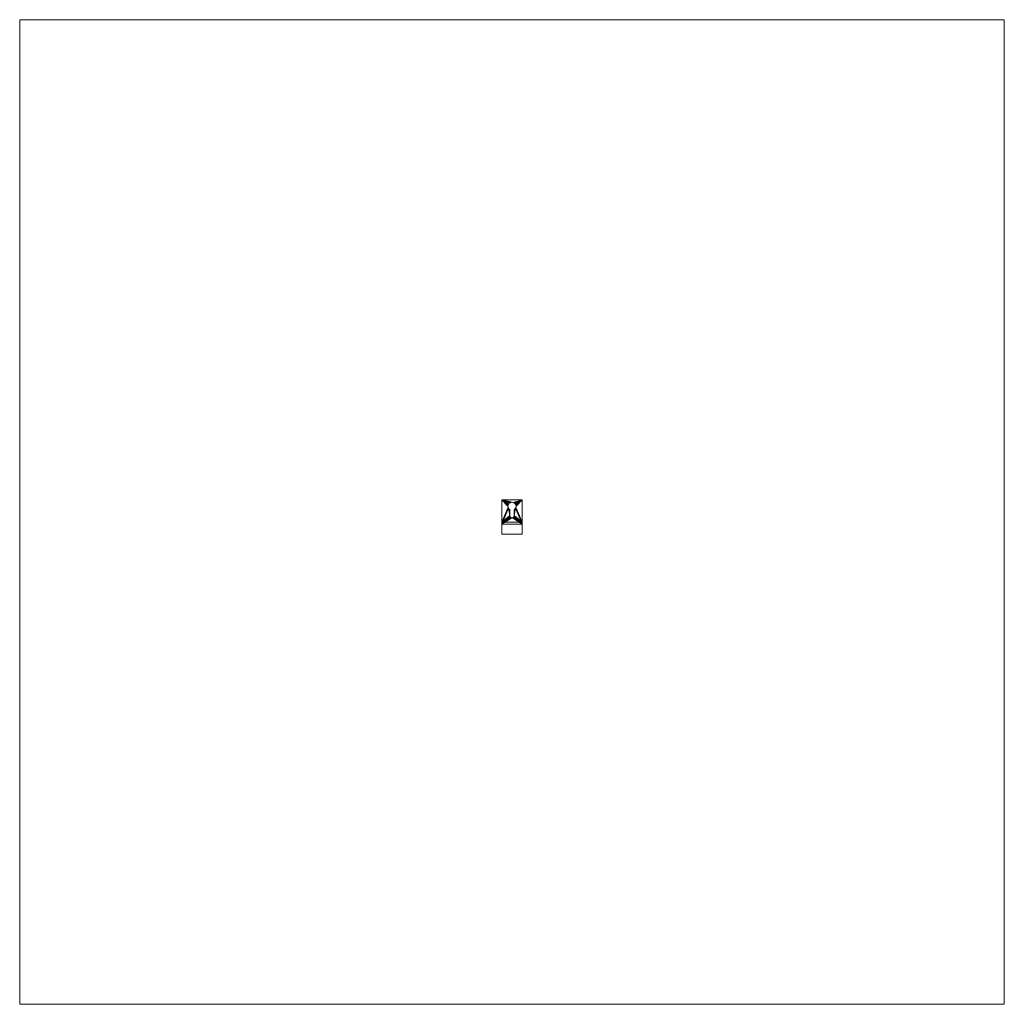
# Model space of a CAD drawing. Header units: millimetres. Extents: x -1219 to 1219, y -1219 to 1219.
import ezdxf

# ---------------------------------------------------------------- set-up
doc = ezdxf.new("R2010")
doc.units = ezdxf.units.MM
doc.layers.add('A-DOOR', color=31, linetype='Continuous')
doc.layers.add('G-IMPT', color=8, linetype='Continuous')

# ---------------------------------------------------------------- blocks, each defined once
blk = doc.blocks.new('FamilyGeomCombination_7201-View 1')
at = {"layer": 'A-DOOR', "lineweight": 18}
mesh = blk.add_polyface(dxfattribs=at)
corners = [(-25, -30), (-25, -30, 7), (-25, -55, 7), (-25, -55, 12), (-25, -25, 12), (-25, -25, 5), (-25, 30, 5), (-25, 30)]
mesh.append_faces([[corners[k] for k in face] for face in [(1, 4, 5, 0)]], dxfattribs={"vtx0": -1, "vtx2": -1})
mesh.append_faces([[corners[k] for k in face] for face in [(5, 6, 7, 0), (1, 2, 3, 4)]], dxfattribs={"vtx3": -1})
mesh = blk.add_polyface(dxfattribs=at)
corners = [(25, 30), (25, -30), (-25, -30), (-25, 30), (5.3, -9), (5.3, 5.7), (7.3, 7.4), (8.8, 9.4), (9.7, 11.8), (10, 14.3), (9.6, 16.9), (8.7, 19.2), (7.1, 21.3), (5.1, 22.8), (2.7, 23.9), (0.2, 24.2), (-2.3, 24), (-4.7, 23.1), (-6.8, 21.6), (-8.4, 19.6), (-9.5, 17.3), (-10, 14.8), (-9.8, 12.2), (-9, 9.8), (-7.5, 7.7), (-5.6, 6), (-5.6, -9), (-5.4, -10.4), (-4.9, -11.7), (-4, -12.9), (-2.9, -13.7), (-1.6, -14.3), (-0.2, -14.5), (1.2, -14.3), (2.5, -13.7), (3.7, -12.9), (4.5, -11.7), (5.1, -10.4)]
mesh.append_faces([[corners[k] for k in face] for face in [(7, 4, 6), (8, 1, 7), (31, 2, 30), (28, 2, 27), (19, 3, 18), (23, 2, 22), (20, 3, 19), (24, 26, 23), (16, 3, 15)]], dxfattribs={"vtx0": -1, "vtx1": -1})
mesh.append_faces([[corners[k] for k in face] for face in [(4, 7, 1, 37)]], dxfattribs={"vtx0": -1, "vtx1": -1, "vtx2": -1})
mesh.append_faces([[corners[k] for k in face] for face in [(0, 9, 10), (0, 10, 11), (0, 14, 15, 3), (2, 28, 29), (3, 21, 22, 2)]], dxfattribs={"vtx0": -1, "vtx2": -1})
mesh.append_faces([[corners[k] for k in face] for face in [(5, 6, 4)]], dxfattribs={"vtx1": -1})
mesh.append_faces([[corners[k] for k in face] for face in [(33, 34, 1), (36, 37, 1), (35, 36, 1), (34, 35, 1), (11, 12, 0), (13, 14, 0), (12, 13, 0), (31, 32, 2), (29, 30, 2), (17, 18, 3), (16, 17, 3), (20, 21, 3)]], dxfattribs={"vtx1": -1, "vtx2": -1})
mesh.append_faces([[corners[k] for k in face] for face in [(26, 27, 2, 23)]], dxfattribs={"vtx1": -1, "vtx2": -1, "vtx3": -1})
mesh.append_faces([[corners[k] for k in face] for face in [(32, 33, 1, 2), (0, 1, 8, 9)]], dxfattribs={"vtx1": -1, "vtx3": -1})
mesh.append_faces([[corners[k] for k in face] for face in [(24, 25, 26)]], dxfattribs={"vtx2": -1})
mesh = blk.add_polyface(dxfattribs=at)
corners = [(25, 30), (-25, 30), (-25, 30, 5), (25, 30, 5)]
mesh.append_faces([[corners[k] for k in face] for face in [(0, 1, 2, 3)]])
mesh = blk.add_polyface(dxfattribs=at)
corners = [(25, -25, 5), (25, 30, 5), (-25, 30, 5), (-25, -25, 5), (5.3, 5.7, 5), (5.3, -9, 5), (5.1, -10.4, 5), (4.5, -11.7, 5), (3.7, -12.9, 5), (2.5, -13.7, 5), (1.2, -14.3, 5), (-0.2, -14.5, 5), (-1.6, -14.3, 5), (-2.9, -13.7, 5), (-4, -12.9, 5), (-4.9, -11.7, 5), (-5.4, -10.4, 5), (-5.6, -9, 5), (-5.6, 6, 5), (-7.5, 7.7, 5), (-9, 9.8, 5), (-9.8, 12.2, 5), (-10, 14.8, 5), (-9.5, 17.3, 5), (-8.4, 19.6, 5), (-6.8, 21.6, 5), (-4.7, 23.1, 5), (-2.3, 24, 5), (0.2, 24.2, 5), (2.7, 23.9, 5), (5.1, 22.8, 5), (7.1, 21.3, 5), (8.7, 19.2, 5), (9.6, 16.9, 5), (10, 14.3, 5), (9.7, 11.8, 5), (8.8, 9.4, 5), (7.3, 7.4, 5)]
mesh.append_faces([[corners[k] for k in face] for face in [(5, 37, 4)]], dxfattribs={"vtx0": -1})
mesh.append_faces([[corners[k] for k in face] for face in [(33, 1, 32), (36, 0, 35), (26, 2, 25), (23, 2, 22), (14, 3, 13), (16, 3, 15)]], dxfattribs={"vtx0": -1, "vtx1": -1})
mesh.append_faces([[corners[k] for k in face] for face in [(1, 33, 34), (1, 34, 35, 0), (0, 5, 6), (0, 10, 11), (2, 23, 24), (17, 19, 20)]], dxfattribs={"vtx0": -1, "vtx2": -1})
mesh.append_faces([[corners[k] for k in face] for face in [(18, 19, 17)]], dxfattribs={"vtx1": -1})
mesh.append_faces([[corners[k] for k in face] for face in [(31, 32, 1), (30, 31, 1), (29, 30, 1), (6, 7, 0), (9, 10, 0), (8, 9, 0), (7, 8, 0), (26, 27, 2), (24, 25, 2), (27, 28, 2), (14, 15, 3), (12, 13, 3), (16, 17, 3)]], dxfattribs={"vtx1": -1, "vtx2": -1})
mesh.append_faces([[corners[k] for k in face] for face in [(36, 37, 5, 0), (20, 21, 3, 17)]], dxfattribs={"vtx1": -1, "vtx2": -1, "vtx3": -1})
mesh.append_faces([[corners[k] for k in face] for face in [(28, 29, 1, 2), (21, 22, 2, 3), (11, 12, 3, 0)]], dxfattribs={"vtx1": -1, "vtx3": -1})
mesh = blk.add_polyface(dxfattribs=at)
corners = [(25, -30), (25, 30), (25, 30, 5), (25, -25, 5), (25, -25, 12), (25, -55, 12), (25, -55, 7), (25, -30, 7)]
mesh.append_faces([[corners[k] for k in face] for face in [(7, 0, 3, 4)]], dxfattribs={"vtx1": -1, "vtx3": -1})
mesh.append_faces([[corners[k] for k in face] for face in [(5, 6, 7, 4), (1, 2, 3, 0)]], dxfattribs={"vtx2": -1})
mesh = blk.add_polyface(dxfattribs=at)
corners = [(5.3, 5.7), (5.3, 5.7, 5), (7.3, 7.4, 5), (8.8, 9.4, 5), (9.7, 11.8, 5), (10, 14.3, 5), (9.6, 16.9, 5), (8.7, 19.2, 5), (7.1, 21.3, 5), (5.1, 22.8, 5), (2.7, 23.9, 5), (0.2, 24.2, 5), (-2.3, 24, 5), (-4.7, 23.1, 5), (-6.8, 21.6, 5), (-8.4, 19.6, 5), (-9.5, 17.3, 5), (-10, 14.8, 5), (-9.8, 12.2, 5), (-9, 9.8, 5), (-7.5, 7.7, 5), (-5.6, 6, 5), (-5.6, 6), (-7.5, 7.7), (-9, 9.8), (-9.8, 12.2), (-10, 14.8), (-9.5, 17.3), (-8.4, 19.6), (-6.8, 21.6), (-4.7, 23.1), (-2.3, 24), (0.2, 24.2), (2.7, 23.9), (5.1, 22.8), (7.1, 21.3), (8.7, 19.2), (9.6, 16.9), (10, 14.3), (9.7, 11.8), (8.8, 9.4), (7.3, 7.4)]
mesh.append_faces([[corners[k] for k in face] for face in [(23, 20, 21, 22), (2, 41, 0, 1)]], dxfattribs={"vtx0": -1})
mesh.append_faces([[corners[k] for k in face] for face in [(25, 18, 19, 24), (24, 19, 20, 23), (26, 17, 18, 25), (28, 15, 16, 27), (30, 13, 14, 29), (29, 14, 15, 28), (27, 16, 17, 26), (31, 12, 13, 30), (12, 31, 32, 11), (33, 10, 11, 32), (35, 8, 9, 34), (34, 9, 10, 33), (36, 7, 8, 35), (38, 5, 6, 37), (40, 3, 4, 39), (39, 4, 5, 38), (37, 6, 7, 36), (41, 2, 3, 40)]], dxfattribs={"vtx0": -1, "vtx2": -1})
mesh = blk.add_polyface(dxfattribs=at)
corners = [(-5.6, -9), (-5.6, 6), (-5.6, 6, 5), (-5.6, -9, 5)]
mesh.append_faces([[corners[k] for k in face] for face in [(0, 1, 2, 3)]])
mesh = blk.add_polyface(dxfattribs=at)
corners = [(5.3, -9, 5), (5.3, 5.7, 5), (5.3, 5.7), (5.3, -9)]
mesh.append_faces([[corners[k] for k in face] for face in [(0, 1, 2, 3)]])
mesh = blk.add_polyface(dxfattribs=at)
corners = [(5.3, -9, 5), (5.3, -9), (5.1, -10.4), (4.5, -11.7), (3.7, -12.9), (2.5, -13.7), (1.2, -14.3), (-0.2, -14.5), (-1.6, -14.3), (-2.9, -13.7), (-4, -12.9), (-4.9, -11.7), (-5.4, -10.4), (-5.6, -9), (-5.6, -9, 5), (-5.4, -10.4, 5), (-4.9, -11.7, 5), (-4, -12.9, 5), (-2.9, -13.7, 5), (-1.6, -14.3, 5), (-0.2, -14.5, 5), (1.2, -14.3, 5), (2.5, -13.7, 5), (3.7, -12.9, 5), (4.5, -11.7, 5), (5.1, -10.4, 5)]
mesh.append_faces([[corners[k] for k in face] for face in [(2, 25, 0, 1), (15, 12, 13, 14)]], dxfattribs={"vtx0": -1})
mesh.append_faces([[corners[k] for k in face] for face in [(3, 24, 25, 2), (5, 22, 23, 4), (4, 23, 24, 3), (6, 21, 22, 5), (21, 6, 7, 20), (8, 19, 20, 7), (9, 18, 19, 8), (11, 16, 17, 10), (10, 17, 18, 9), (12, 15, 16, 11)]], dxfattribs={"vtx0": -1, "vtx2": -1})
mesh = blk.add_polyface(dxfattribs=at)
corners = [(25, -25, 5), (-25, -25, 5), (-25, -25, 12), (25, -25, 12)]
mesh.append_faces([[corners[k] for k in face] for face in [(0, 1, 2, 3)]])
mesh = blk.add_polyface(dxfattribs=at)
corners = [(25, -25, 12), (-25, -25, 12), (-25, -55, 12), (25, -55, 12)]
mesh.append_faces([[corners[k] for k in face] for face in [(0, 1, 2, 3)]])
mesh = blk.add_polyface(dxfattribs=at)
corners = [(25, -55, 7), (-25, -55, 7), (-25, -30, 7), (25, -30, 7)]
mesh.append_faces([[corners[k] for k in face] for face in [(0, 1, 2, 3)]])
mesh = blk.add_polyface(dxfattribs=at)
corners = [(25, -30, 7), (-25, -30, 7), (-25, -30), (25, -30)]
mesh.append_faces([[corners[k] for k in face] for face in [(0, 1, 2, 3)]])
mesh = blk.add_polyface(dxfattribs=at)
corners = [(25, -55, 12), (-25, -55, 12), (-25, -55, 7), (25, -55, 7)]
mesh.append_faces([[corners[k] for k in face] for face in [(0, 1, 2, 3)]])

msp = doc.modelspace()

# ---------------------------------------------------------------- block references
at = {"layer": 'G-IMPT', "lineweight": 18}
msp.add_blockref('FamilyGeomCombination_7201-View 1', (0, 0), dxfattribs=at)

# ---------------------------------------------------------------- meshes
at = {"layer": 'A-DOOR', "lineweight": 18}
mesh = msp.add_polyface(dxfattribs=at)
corners = [(-1219.2, 1219.2, -0.5), (-1219.2, -1219.2, -0.5), (1219.2, -1219.2, -0.5), (1219.2, 1219.2, -0.5)]
mesh.append_faces([[corners[k] for k in face] for face in [(0, 1, 2, 3)]])
mesh = msp.add_polyface(dxfattribs=at)
corners = [(1219.2, -1219.2, -40.5), (-1219.2, -1219.2, -40.5), (-1219.2, 1219.2, -40.5), (1219.2, 1219.2, -40.5)]
mesh.append_faces([[corners[k] for k in face] for face in [(0, 1, 2, 3)]])
mesh = msp.add_polyface(dxfattribs=at)
corners = [(1219.2, 1219.2, -0.5), (1219.2, 1219.2, -40.5), (-1219.2, 1219.2, -40.5), (-1219.2, 1219.2, -0.5)]
mesh.append_faces([[corners[k] for k in face] for face in [(0, 1, 2, 3)]])
mesh = msp.add_polyface(dxfattribs=at)
corners = [(-1219.2, 1219.2, -0.5), (-1219.2, 1219.2, -40.5), (-1219.2, -1219.2, -40.5), (-1219.2, -1219.2, -0.5)]
mesh.append_faces([[corners[k] for k in face] for face in [(0, 1, 2, 3)]])
mesh = msp.add_polyface(dxfattribs=at)
corners = [(1219.2, -1219.2, -0.5), (1219.2, -1219.2, -40.5), (1219.2, 1219.2, -40.5), (1219.2, 1219.2, -0.5)]
mesh.append_faces([[corners[k] for k in face] for face in [(0, 1, 2, 3)]])
mesh = msp.add_polyface(dxfattribs=at)
corners = [(-1219.2, -1219.2, -0.5), (-1219.2, -1219.2, -40.5), (1219.2, -1219.2, -40.5), (1219.2, -1219.2, -0.5)]
mesh.append_faces([[corners[k] for k in face] for face in [(0, 1, 2, 3)]])

doc.saveas('drawing.dxf')
